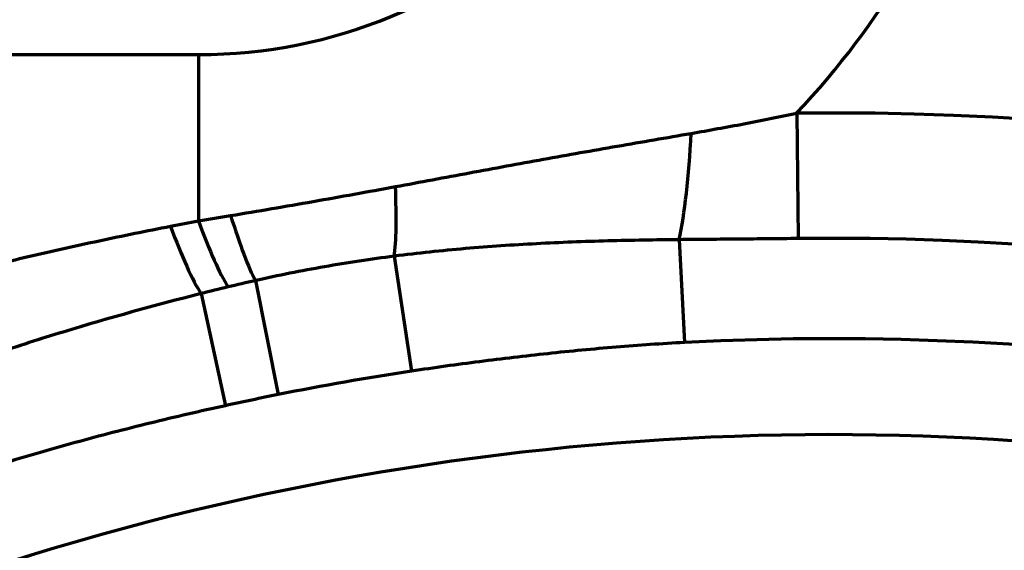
# Model space of a CAD drawing. Header units: millimetres. Extents: x -170 to 6906, y -2212 to 4257.
# Tile 121 of 256: x 4747 to 4778, y -1159 to -1143. Entities that reach past the tile are written whole.
import ezdxf

# ---------------------------------------------------------------- set-up
doc = ezdxf.new("R2010")
doc.units = ezdxf.units.MM
doc.layers.add('1', color=7, linetype='Continuous', true_color=0xffffff)
doc.styles.add('PC_TEXTSTYLE', font='ISOCP.SHX', dxfattribs={"width": 0.707, "bigfont": 'GBCBIG.SHX'})
doc.dimstyles.new('GB_DIMSTYLE', dxfattribs={"dimtxt": 50, "dimasz": 40, "dimexe": 1, "dimexo": 0, "dimgap": 1.5, "dimtad": 1, "dimdec": 1, "dimdsep": 46, "dimtxsty": 'PC_TEXTSTYLE', "dimcen": 0, "dimclrd": 256, "dimclrt": 3, "dimadec": 1, "dimazin": 2, "dimtp": 0.1, "dimtm": 0.1, "dimtfac": 0.71, "dimtdec": 1, "dimtmove": 0, "dimatfit": 3, "dimfxl": 1, "dimtfill": 1, "dimarcsym": 0})

# ---------------------------------------------------------------- blocks, each defined once
blk = doc.blocks.new('*D40')
at = {"lineweight": -2, "transparency": 16777216}
for p, q in [((5298.604, -811.424), (5142.709, -938.982)), ((4772.638, -1241.784), (5111.751, -964.312))]:
    blk.add_line(p, q, dxfattribs=at)
at = {"lineweight": 18, "transparency": 16777216}
blk.add_solid([(5138.487, -933.822), (5146.931, -944.141), (5111.751, -964.312)], dxfattribs=at)
at = {"layer": 'Defpoints', "color": 0, "lineweight": 18, "transparency": 16777216}
for p in [(5111.751, -964.312), (4772.638, -1241.784)]:
    blk.add_point(p, dxfattribs=at)
at = {"color": 3, "lineweight": 18, "transparency": 16777216, "insert": (5244.525, -821.426), "char_height": 50, "attachment_point": 5, "rotation": 39.291, "style": 'PC_TEXTSTYLE', "bg_fill": 3, "box_fill_scale": 1.1, "bg_fill_color": 256, "bg_fill_true_color": 13158600, "bg_fill_transparency": 0}
blk.add_mtext('R625', dxfattribs=at)

msp = doc.modelspace()

# ---------------------------------------------------------------- linework, layer by layer
at = {"color": 0, "lineweight": 18}
msp.add_arc((4772.638, -1241.784), 438.165, 198.70552, 161.36953, dxfattribs=at)
at = {"layer": '1', "color": 0, "linetype": 'Continuous', "lineweight": 70}
for p, q in [((4742.794, -1143.784), (4752.638, -1143.784)), ((4752.638, -1143.784), (4752.638, -1149.034)), ((4771.542, -1145.635), (4771.587, -1149.592)), ((4767.831, -1149.628), (4768, -1152.874)), ((4758.824, -1150.15), (4759.371, -1153.778)), ((4754.435, -1150.92), (4755.156, -1154.518)), ((4752.72, -1151.331), (4753.493, -1154.867))]:
    msp.add_line(p, q, dxfattribs=at)
for centre, radius, start, end in [((4752.638, -1127.784), 16, 270, 357.7958), ((4752.638, -1127.784), 26, 316.6403, 342.0798), ((4772.638, -1241.784), 96.155, 43.96908, 90.65338), ((4772.638, -1241.784), 92.198, 45.82722, 90.65338), ((4772.638, -1241.784), 89.031, 46.47231, 92.98615), ((4772.638, -1241.784), 89, 98.57296, 101.32829), ((4772.638, -1241.784), 86, 47.14312, 175.23562)]:
    msp.add_arc(centre, radius, start, end, dxfattribs=at)
for centre, major_axis, ratio, start_param, end_param in [((4767.62, -1145.571), (0.189, 4.996), 0.124229, 3.769587, 4.576577), ((4758.141, -1145.614), (-0.508, 4.974), 0.109422, 3.553447, 4.211893), ((4752.638, -1146.659), (-1.344, 4.816), 0.143608, 2.045973, 2.713201), ((4753.534, -1146.422), (-1.215, 4.85), 0.109422, 2.071293, 2.729739), ((4751.753, -1146.912), (-1.397, 4.801), 0.142511, 2.026308, 2.696782)]:
    msp.add_ellipse(centre, major_axis=major_axis, ratio=ratio, start_param=start_param, end_param=end_param, dxfattribs=at)
for points, knots in [([(4768.209, -1146.271), (4768.765, -1146.174), (4769.321, -1146.075), (4770.432, -1145.864), (4770.987, -1145.753), (4771.542, -1145.635)], [0, 0, 0, 0, 0.5, 0.5, 1, 1, 1, 1]), ([(4758.862, -1147.952), (4759.254, -1147.88), (4759.644, -1147.807), (4760.425, -1147.662), (4760.814, -1147.59), (4761.593, -1147.445), (4761.982, -1147.373), (4762.759, -1147.23), (4763.148, -1147.159), (4763.925, -1147.019), (4764.313, -1146.949), (4765.091, -1146.812), (4765.48, -1146.743), (4766.258, -1146.608), (4766.648, -1146.541), (4767.428, -1146.406), (4767.818, -1146.339), (4768.209, -1146.271)], [0, 0, 0, 0, 0.125, 0.125, 0.25, 0.25, 0.375, 0.375, 0.5, 0.5, 0.625, 0.625, 0.75, 0.75, 0.875, 0.875, 1, 1, 1, 1]), ([(4753.652, -1148.866), (4754.087, -1148.793), (4754.521, -1148.72), (4755.39, -1148.572), (4756.259, -1148.422), (4757.127, -1148.267), (4757.995, -1148.111), (4758.428, -1148.032), (4758.862, -1147.952)], [0, 0, 0, 0, 0.25, 0.25, 0.5, 0.75, 0.75, 1, 1, 1, 1]), ([(4742.794, -1151.271), (4743.536, -1151.075), (4744.279, -1150.884), (4745.768, -1150.513), (4746.513, -1150.334), (4748.006, -1149.988), (4748.753, -1149.821), (4750.251, -1149.501), (4751.001, -1149.348), (4751.753, -1149.202)], [0, 0, 0, 0, 0.25, 0.25, 0.5, 0.5, 0.75, 0.75, 1, 1, 1, 1]), ([(4767.831, -1149.628), (4767.454, -1149.632), (4767.078, -1149.637), (4766.325, -1149.65), (4765.949, -1149.658), (4765.197, -1149.679), (4764.446, -1149.703), (4763.696, -1149.737), (4762.946, -1149.777), (4762.571, -1149.799), (4761.821, -1149.85), (4761.447, -1149.879), (4760.697, -1149.943), (4760.323, -1149.979), (4759.573, -1150.058), (4759.199, -1150.102), (4758.824, -1150.15)], [0, 0, 0, 0, 0.125, 0.125, 0.25, 0.25, 0.375, 0.5, 0.5, 0.625, 0.625, 0.75, 0.75, 0.875, 0.875, 1, 1, 1, 1]), ([(4771.587, -1149.592), (4770.961, -1149.6), (4770.334, -1149.605), (4769.082, -1149.616), (4768.457, -1149.622), (4767.831, -1149.628)], [0, 0, 0, 0, 0.5, 0.5, 1, 1, 1, 1]), ([(4758.824, -1150.15), (4758.456, -1150.197), (4758.088, -1150.248), (4757.353, -1150.36), (4756.62, -1150.479), (4755.89, -1150.616), (4755.162, -1150.762), (4754.798, -1150.839), (4754.435, -1150.92)], [0, 0, 0, 0, 0.25, 0.25, 0.5, 0.75, 0.75, 1, 1, 1, 1]), ([(4752.72, -1151.331), (4751.258, -1151.699), (4749.807, -1152.103), (4747.645, -1152.762), (4746.927, -1152.99), (4745.495, -1153.464), (4744.782, -1153.709), (4744.071, -1153.963)], [0, 0, 0, 0, 0.5, 0.5, 0.75, 0.75, 1, 1, 1, 1]), ([(4768, -1152.874), (4767.639, -1152.892), (4767.278, -1152.914), (4766.556, -1152.963), (4766.195, -1152.991), (4765.114, -1153.08), (4764.394, -1153.149), (4763.315, -1153.264), (4762.956, -1153.305), (4762.238, -1153.389), (4761.879, -1153.433), (4760.803, -1153.571), (4760.087, -1153.671), (4759.371, -1153.778)], [0, 0, 0, 0, 0.125, 0.125, 0.25, 0.25, 0.5, 0.5, 0.625, 0.625, 0.75, 0.75, 1, 1, 1, 1]), ([(4753.493, -1154.867), (4752.696, -1155.041), (4751.902, -1155.225), (4750.319, -1155.613), (4749.53, -1155.818), (4747.958, -1156.249), (4747.175, -1156.475), (4746.005, -1156.832), (4745.616, -1156.954), (4744.84, -1157.204), (4744.452, -1157.331), (4744.066, -1157.462)], [0, 0, 0, 0, 0.25, 0.25, 0.5, 0.5, 0.75, 0.75, 0.875, 0.875, 1, 1, 1, 1])]:
    msp.add_open_spline(points, degree=3, knots=knots, dxfattribs=at)
for points in [[(4751.753, -1149.202), (4752.048, -1149.145), (4752.343, -1149.089), (4752.638, -1149.034)], [(4752.638, -1149.034), (4752.976, -1148.978), (4753.314, -1148.922), (4753.652, -1148.866)], [(4754.435, -1150.92), (4754.148, -1150.984), (4753.86, -1151.051), (4753.574, -1151.12)], [(4753.574, -1151.12), (4753.289, -1151.189), (4753.004, -1151.259), (4752.72, -1151.331)], [(4755.156, -1154.518), (4754.601, -1154.629), (4754.046, -1154.746), (4753.493, -1154.867)]]:
    msp.add_open_spline(points, degree=3, dxfattribs=at)

# ---------------------------------------------------------------- next in the draw order: dimensions: what is measured, and where the dimension line sits
at = {"lineweight": 18}
dim = msp.add_radius_dim(center=(4772.638, -1241.784), mpoint=(5111.751, -964.312), text='R625', dimstyle='GB_DIMSTYLE', dxfattribs=at)
dim.commit()
dim.dimension.update_dxf_attribs({"geometry": '*D40', "text_midpoint": (5261.31, -841.939), "dimtype": 164})

doc.saveas('drawing.dxf')
